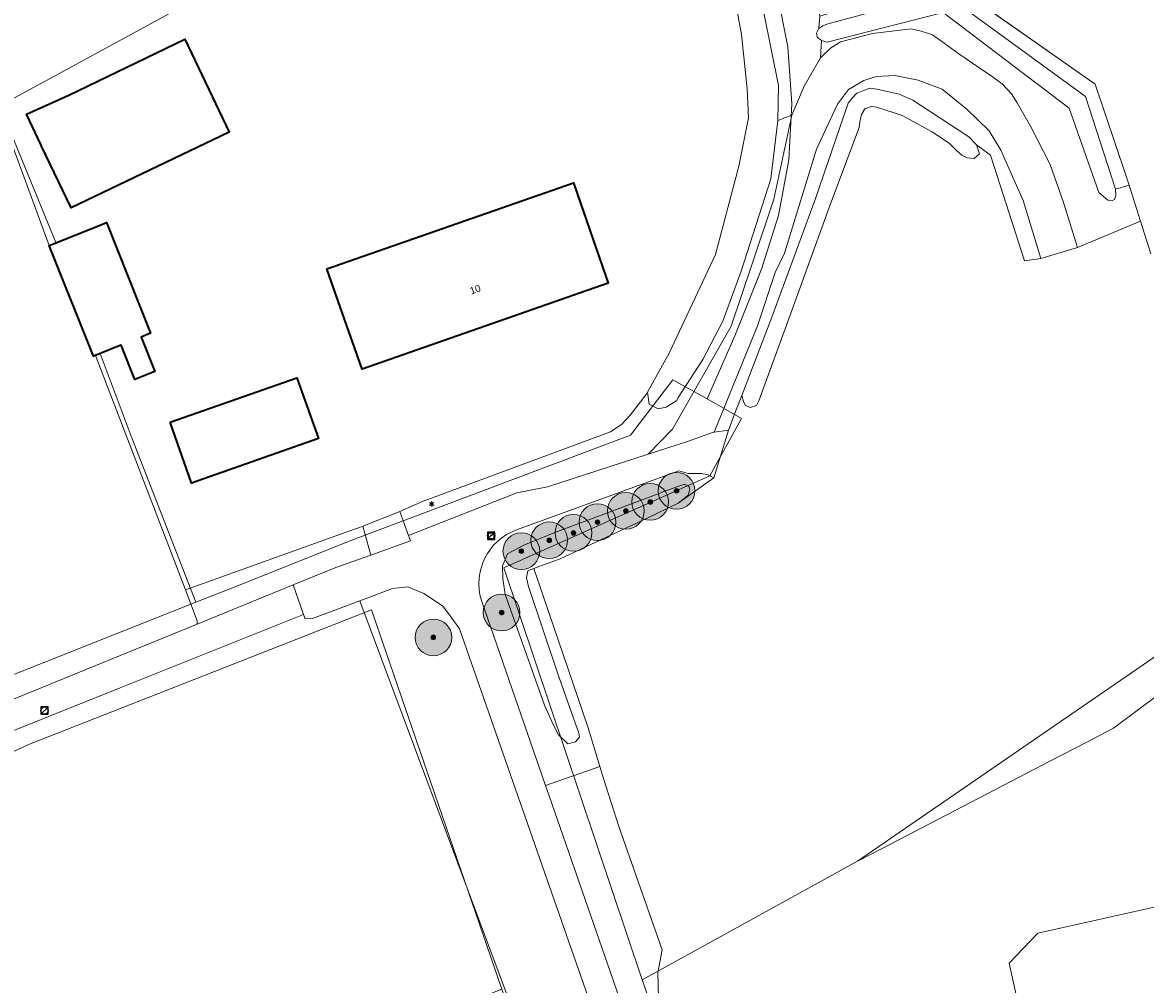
# Model space of a CAD drawing. Header units: metres. Extents: x 163543 to 168130, y 402678 to 405437.
# Tile 157 of 256: x 164977 to 165099, y 403458 to 403563. Entities that reach past the tile are written whole.
import ezdxf
from ezdxf.enums import TextEntityAlignment as Align

# ---------------------------------------------------------------- set-up
doc = ezdxf.new("R2010")
doc.units = ezdxf.units.M
doc.layers.get('0').update_dxf_attribs({"lineweight": 25})
for name, color, linetype, lineweight in [('X-CA190022.004-UO-BGT_Ondergrond$0$GE_203_VGOHaag_Lijn_GEM', 253, 'X-CA190022.004-UO-BGT_Ondergrond$0$Heg', 9), ('X-CA190022.004-UO-BGT_Ondergrond$0$GE_261_OSHHek_Lijn_GEM', 253, 'X-CA190022.004-UO-BGT_Ondergrond$0$Hekwerk', 9), ('X-CA190022.004-UO-BGT_Ondergrond$0$GE_314_WGDRijbaanLokaleweg_Vlak_GEM', 253, 'Continuous', 9), ('X-CA190022.004-UO-BGT_Ondergrond$0$GE_322_WGDInrit_Vlak_GEM', 253, 'Continuous', 9), ('X-CA190022.004-UO-BGT_Ondergrond$0$GE_367_OWGBerm_groenvoorziening_grasenk_GEM', 253, 'Continuous', 9), ('X-CA190022.004-UO-BGT_Ondergrond$0$GE_401_OTDErf_Vlak_GEM', 253, 'Continuous', 9), ('X-CA190022.004-UO-BGT_Ondergrond$0$GE_432_OTDOnverhard_zand_Vlak_GEM', 253, 'Continuous', 9), ('X-CA190022.004-UO-BGT_Ondergrond$0$GE_4502_GBKN_Huisnummer_Lijn_GEM', 7, 'Continuous', 9), ('X-CA190022.004-UO-BGT_Ondergrond$0$GE_471_BTDBouwland_Vlak_GEM', 253, 'Continuous', 9), ('X-CA190022.004-UO-BGT_Ondergrond$0$GE_476_BTDGraslandagrarisch_Vlak_GEM', 253, 'Continuous', 9), ('X-CA190022.004-UO-BGT_Ondergrond$0$GE_523_WTDGreppel_drogesloot_Vlak_GEM', 253, 'Continuous', 9), ('X-CA190022.004-UO-BGT_Ondergrond$0$GE_601_PNDgrondvlakpand_Vlak_MV_GEM', 34, 'Continuous', 35), ('X-CA190022.004-UO-BGT_Ondergrond$0$GE_861_PALLichtmast_Punt_GEM', 253, 'Continuous', 9), ('X-CA190022.004-UO-BGT_Ondergrond$0$GE_885_PutInspectieofRioolput_Punt_GEM', 253, 'Continuous', 9), ('X-CA190022.004-UO-BGT_Ondergrond$0$N-WE-RI-PUT_INSPECTIE-S', 253, 'Continuous', 9), ('X-CA190022.004-UO-DWM_Beplanting$0$B-WE-GR-BOOM-S AFKOMSTIG UIT BGT', 252, 'Continuous', 0), ('X-CA190022.004-UO-KAD_Percelen$0$B-WE-KG-GRENS_PERCEEL-GV', 150, 'Continuous', 9), ('X-CA190022.004-UO-WHM_Riolering gemeente_NLCS_v0.1$0$B-WE-RI-PUT-S', 214, 'Continuous', 15)]:
    doc.layers.add(name, color=color, linetype=linetype, lineweight=lineweight)
doc.layers.add('X-CA190022.004-UO-DWM_Beplanting$0$N-GV-GR-GRAS-A-200', color=7, linetype='Continuous')
doc.styles.add('X-CA190022.004-UO-BGT_Ondergrond$0$BGT_NAR', font='arial.ttf', dxfattribs={"height": 1})
doc.styles.add('X-CA190022.004-UO-BGT_Ondergrond$0$NLCS-ISO', font='NLCS-ISO.ttf')
doc.linetypes.add('X-CA190022.004-UO-BGT_Ondergrond$0$Heg', pattern='A,5,-1.5,[2,dgnlstyle-meierijstad.shx,S=0.007937,R=45,X=0,Y=0],-1.5', length=8)
doc.linetypes.add('X-CA190022.004-UO-BGT_Ondergrond$0$Hekwerk', pattern='A,5,-1.5,[2,dgnlstyle-Veghel.shx,S=0.007937,R=0,X=0,Y=0],-1.5', length=8)

# ---------------------------------------------------------------- blocks, each defined once
blk = doc.blocks.new('X-CA190022.004-UO-BGT_Ondergrond$0$SRI-PUT_INSPECTIEPUT_RIOOLPUT-SO')
at = {"color": 0, "linetype": 'ByBlock', "lineweight": 18}
blk.add_lwpolyline([(-1.12, -1.12), (1.12, -1.12), (1.12, 1.12), (-1.12, 1.12)], close=True, dxfattribs=at)
at = {"color": 0, "linetype": 'ByBlock', "lineweight": 18, "style": 'X-CA190022.004-UO-BGT_Ondergrond$0$NLCS-ISO'}
blk.add_text('r', height=1.5, dxfattribs=at).set_placement((0, 0.28), align=Align.MIDDLE_CENTER)
blk = doc.blocks.new('X-CA190022.004-UO-BGT_Ondergrond$0$IMGEOInspectierioolput')
at = {"layer": 'X-CA190022.004-UO-BGT_Ondergrond$0$N-WE-RI-PUT_INSPECTIE-S', "xscale": 10, "yscale": 10, "zscale": 10}
blk.add_blockref('X-CA190022.004-UO-BGT_Ondergrond$0$SRI-PUT_INSPECTIEPUT_RIOOLPUT-SO', (0, 0), dxfattribs=at)
blk = doc.blocks.new('X-CA190022.004-UO-BGT_Ondergrond$0$N-SIE-WEG_LICHTMAST-SO')
h = blk.add_hatch(color=256)
h.paths.add_polyline_path([(1.16, 0.5, 0.658505), (-1.16, 0.5)])
h.paths.add_polyline_path([(-1.16, -0.5, 0.658505), (1.16, -0.5)])
at = {"flags": 128}
for points in [[(-2.19, 1.27), (-1.1, 0.63)], [(-1.16, 0.5), (1.16, 0.5)], [(0, 1.27), (0, 2.53)], [(1.1, 0.63), (2.19, 1.27)], [(-2.19, -1.27), (-1.1, -0.63)], [(-1.16, -0.5), (1.16, -0.5)], [(0, -1.27), (0, -2.53)], [(2.19, -1.27), (1.1, -0.63)]]:
    blk.add_lwpolyline(points, dxfattribs=at)
at = {"ltscale": 0.5}
blk.add_circle((0, 0), 1.27, dxfattribs=at)
at = {"style": 'X-CA190022.004-UO-BGT_Ondergrond$0$NLCS-ISO'}
blk.add_attdef('TYPE', text='', height=1.8, dxfattribs=at).set_placement((0, 2.53), align=Align.BOTTOM_CENTER)
blk = doc.blocks.new('X-CA190022.004-UO-BGT_Ondergrond$0$IMGEOLichtmastpaal')
at = {"xscale": 5, "yscale": 5, "zscale": 5}
blk.add_blockref('X-CA190022.004-UO-BGT_Ondergrond$0$N-SIE-WEG_LICHTMAST-SO', (0, 6.4), dxfattribs=at)
blk = doc.blocks.new('X-CA190022.004-UO-WHM_Riolering gemeente_NLCS_v0.1$0$B-SRI-PUT_BETON-SO')
blk.add_line((-1.41, -1.41), (1.41, 1.41))
at = {"lineweight": -3, "flags": 128}
blk.add_lwpolyline([(2, -2), (2, 2), (-2, 2), (-2, -2)], close=True, dxfattribs=at)
at = {"lineweight": -3}
blk.add_circle((0, 0), 2, dxfattribs=at)
blk = doc.blocks.new('X-CA190022.004-UO-DWM_Beplanting$0$SGR-BOOM_01-SO')
at = {"linetype": 'ByBlock', "lineweight": 18}
h = blk.add_hatch(color=0, dxfattribs=at)
h.dxf.hatch_style = 1
edge = h.paths.add_edge_path()
edge.add_arc((0, 0), 0.25, 0, 360)
at = {"color": 0, "linetype": 'ByBlock', "lineweight": 18}
for radius in [2, 0.25]:
    blk.add_circle((0, 0), radius, dxfattribs=at)
blk = doc.blocks.new('X-CA190022.004-UO-DWM_Beplanting$0$IMGEOBoom')
at = {"transparency": 33554457}
h = blk.add_hatch(color=256, dxfattribs=at)
h.dxf.hatch_style = 1
edge = h.paths.add_edge_path()
edge.add_arc((0, 0), 100, 0, 360)
edge = h.paths.add_edge_path(flags=17)
edge.add_arc((0, 0), 12.5, 0, 360)
h = blk.add_hatch()
h.set_pattern_fill('ANGLE', color=256)
h.set_pattern_definition([(0, (0, 0), (0, 6.985), [5.08, -1.905]), (90, (0, 0), (-6.985, 4e-16), [5.08, -1.905])])
edge = h.paths.add_edge_path(flags=17)
edge.add_arc((0, 0), 12.5, 0, 360)
at = {"layer": 'X-CA190022.004-UO-DWM_Beplanting$0$N-GV-GR-GRAS-A-200'}
h = blk.add_hatch(color=256, dxfattribs=at)
h.dxf.hatch_style = 1
edge = h.paths.add_edge_path(flags=17)
edge.add_arc((0, 0), 12.5, 0, 360)
at = {"xscale": 50, "yscale": 50, "zscale": 50}
blk.add_blockref('X-CA190022.004-UO-DWM_Beplanting$0$SGR-BOOM_01-SO', (0, 0), dxfattribs=at)

msp = doc.modelspace()

# ---------------------------------------------------------------- linework, layer by layer
at = {"layer": 'X-CA190022.004-UO-BGT_Ondergrond$0$GE_203_VGOHaag_Lijn_GEM'}
for p, q in [((165081.938, 403548.439), (165085.642, 403536.956)), ((165044.487, 403522.391), (165042.754, 403520.15)), ((165044.633, 403522.655), (165044.487, 403522.391)), ((165042.754, 403520.15), (165041.841, 403519.189)), ((165040.608, 403518.326), (165020.318, 403510.841)), ((165041.841, 403519.189), (165040.608, 403518.326)), ((165047.966, 403510.586), (165051.835, 403513.335)), ((165020.204, 403510.799), (165017.677, 403509.656)), ((165020.318, 403510.841), (165020.204, 403510.799)), ((164994.34, 403501.148), (165012.758, 403507.735)), ((165012.758, 403507.735), (165013.269, 403507.918)), ((165038.168, 403486.114), (165032.266, 403503.473))]:
    msp.add_line(p, q, dxfattribs=at)
at = {"layer": 'X-CA190022.004-UO-BGT_Ondergrond$0$GE_261_OSHHek_Lijn_GEM'}
for p, q in [((165093.353, 403556.194), (165076.906, 403567.719)), ((165096.611, 403546.499), (165093.353, 403556.194)), ((165097.028, 403545.18), (165096.611, 403546.499)), ((165098.264, 403541.273), (165097.028, 403545.18)), ((165099.389, 403537.715), (165098.264, 403541.273)), ((165053.452, 403518.516), (165054.263, 403520.732))]:
    msp.add_line(p, q, dxfattribs=at)
at = {"layer": 'X-CA190022.004-UO-BGT_Ondergrond$0$GE_314_WGDRijbaanLokaleweg_Vlak_GEM', "flags": 128}
for points in [[(165056.601, 403529.871), (165051.865, 403518.312), (165051.804, 403518.304), (165048.965, 403517.286), (165044.687, 403515.898), (165047.332, 403518.639), (165053.741, 403529.84), (165055.981, 403536.52), (165058.36, 403543.653), (165060.327, 403552.801), (165061.69, 403555.963), (165063.468, 403559.039), (165064.553, 403560.108), (165065.644, 403560.786), (165069.099, 403561.677), (165073.329, 403562.199), (165074.394, 403561.964), (165075.638, 403561.532), (165076.522, 403560.946), (165078.502, 403559.468), (165082.285, 403556.891), (165083.214, 403556.221), (165084.255, 403555.135), (165084.858, 403554.147), (165086.313, 403551.623), (165088.446, 403547.428), (165089.884, 403543.286), (165091.416, 403538.41), (165087.418, 403537.224), (165085.512, 403543.535), (165083.091, 403549.015), (165081.811, 403551.105), (165079.409, 403553.431), (165076.7, 403555.621), (165074.09, 403556.626), (165071.561, 403557.125), (165069.552, 403557.023), (165068.16, 403556.564), (165066.515, 403555.613), (165065.311, 403553.996), (165063.009, 403549.122), (165059.525, 403537.776), (165058.521, 403535.7), (165056.601, 403529.871)], [(165075.721, 403349.35), (165024.156, 403496.91), (165022.964, 403498.591), (165022.314, 403499.419), (165020.291, 403500.759), (165018.555, 403501.471), (165016.879, 403501.285), (165013.332, 403499.956), (165008.172, 403498.022), (165007.367, 403497.99), (165007.2, 403498.468), (165006.079, 403501.684), (165010.701, 403503.57), (165014.501, 403504.932), (165018.833, 403506.485), (165018.622, 403507.064), (165030.398, 403511.714), (165033.743, 403512.349), (165044.687, 403515.898), (165048.965, 403517.286), (165051.804, 403518.304), (165051.865, 403518.312), (165053.452, 403518.516), (165051.835, 403513.335), (165051.221, 403513.674), (165050.463, 403513.824), (165049.067, 403513.811), (165048.042, 403514.085), (165030.378, 403507.679)], [(164987.254, 403490.483), (164936.523, 403470.173), (164931.67, 403468.23), (164930.468, 403469.305), (164929.218, 403470.324), (164934.918, 403472.65), (164986.179, 403493.565), (164995.617, 403497.416), (165006.079, 403501.684), (165007.2, 403498.468), (164987.254, 403490.483)], [(165026.549, 403499.999), (165033.529, 403479.85), (165033.918, 403478.728), (165040.874, 403458.658), (165041.31, 403457.398), (165046.647, 403441.999), (165049.65, 403433.334), (165064.147, 403391.507), (165067.319, 403382.355), (165071.877, 403369.206), (165073.306, 403365.083), (165076.091, 403357.048), (165078.381, 403350.44), (165079.539, 403346.899), (165083.489, 403334.827), (165086.54, 403325.504)]]:
    msp.add_lwpolyline(points, dxfattribs=at)
at = {"layer": 'X-CA190022.004-UO-BGT_Ondergrond$0$GE_314_WGDRijbaanLokaleweg_Vlak_GEM'}
msp.add_arc((165032.508, 403501.822), 6.232, 109.98845, 197.01282, dxfattribs=at)
at = {"layer": 'X-CA190022.004-UO-BGT_Ondergrond$0$GE_322_WGDInrit_Vlak_GEM', "flags": 128}
msp.add_lwpolyline([(165017.677, 403509.656), (165018.622, 403507.064), (165018.833, 403506.485), (165014.501, 403504.932), (165013.659, 403508.072), (165017.677, 403509.656)], dxfattribs=at)
at = {"layer": 'X-CA190022.004-UO-BGT_Ondergrond$0$GE_367_OWGBerm_groenvoorziening_grasenk_GEM', "flags": 128}
for points in [[(165093.353, 403556.194), (165096.611, 403546.499), (165097.028, 403545.18), (165095.557, 403544.747), (165092.295, 403554.825), (165076.787, 403566.172), (165064.148, 403562.707), (165063.717, 403562.532), (165063.265, 403562.232), (165063.397, 403563.592), (165076.906, 403567.719), (165093.353, 403556.194)], [(165063.558, 403560.925), (165064.179, 403560.745), (165076.798, 403563.972), (165090.516, 403553.569), (165093.726, 403544.396), (165094.739, 403543.565), (165095.137, 403543.475), (165095.463, 403543.617), (165095.599, 403544.053), (165095.557, 403544.747), (165097.028, 403545.18), (165098.264, 403541.273), (165091.416, 403538.41), (165089.884, 403543.286), (165088.446, 403547.428), (165086.313, 403551.623), (165084.858, 403554.147), (165084.255, 403555.135), (165083.214, 403556.221), (165082.285, 403556.891), (165078.502, 403559.468), (165076.522, 403560.946), (165075.638, 403561.532), (165074.394, 403561.964), (165073.329, 403562.199), (165069.099, 403561.677), (165065.644, 403560.786), (165064.553, 403560.108), (165063.468, 403559.039), (165063.558, 403560.925)], [(165058.168, 403530.822), (165054.904, 403522.291), (165054.263, 403520.732), (165053.452, 403518.516), (165051.865, 403518.312), (165056.601, 403529.871), (165058.521, 403535.7), (165059.525, 403537.776), (165063.009, 403549.122), (165065.311, 403553.996), (165066.515, 403555.613), (165068.16, 403556.564), (165069.552, 403557.023), (165071.561, 403557.125), (165074.09, 403556.626), (165076.7, 403555.621), (165079.409, 403553.431), (165081.811, 403551.105), (165083.091, 403549.015), (165085.512, 403543.535), (165087.418, 403537.224), (165085.642, 403536.956), (165081.938, 403548.439), (165080.426, 403549.575), (165079.581, 403550.466), (165073.496, 403554.421), (165072.027, 403555.077), (165069.571, 403555.643), (165068.877, 403555.741), (165068.116, 403555.501), (165067.408, 403555.218), (165066.854, 403554.629), (165066.447, 403554.126), (165062.858, 403543.616), (165058.168, 403530.822)], [(165044.687, 403515.898), (165033.743, 403512.349), (165030.398, 403511.714), (165018.622, 403507.064), (165017.677, 403509.656), (165020.204, 403510.799), (165020.318, 403510.841), (165040.608, 403518.326), (165041.841, 403519.189), (165042.754, 403520.15), (165044.487, 403522.391), (165044.633, 403522.655), (165044.799, 403521.362), (165045.782, 403520.846), (165046.652, 403521.018), (165047.817, 403521.772), (165047.979, 403522.078), (165050.66, 403526.214), (165052.827, 403530.386), (165054.828, 403535.83), (165058.032, 403545.861), (165058.812, 403552.228), (165060.327, 403552.801), (165058.36, 403543.653), (165055.981, 403536.52), (165053.741, 403529.84), (165047.332, 403518.639), (165044.687, 403515.898)], [(165030.378, 403507.679), (165048.042, 403514.085), (165049.067, 403513.811), (165050.463, 403513.824), (165051.221, 403513.674), (165051.835, 403513.335), (165047.966, 403510.586)], [(165047.966, 403510.586), (165049.043, 403511.442), (165049.229, 403512.094), (165049.128, 403512.418), (165048.663, 403512.646), (165046.284, 403511.832), (165045.774, 403511.591), (165034.554, 403507.373), (165031.173, 403506.003), (165029.396, 403505.064), (165028.852, 403503.748), (165028.89, 403502.38), (165029.128, 403500.623), (165033.434, 403488.602), (165034.355, 403486.488), (165034.924, 403485.366), (165035.974, 403484.397), (165036.808, 403484.603), (165037.24, 403485.098), (165037.153, 403485.563), (165034.921, 403491.913), (165031.689, 403501.513), (165031.45, 403502.462), (165031.609, 403503.205), (165032.266, 403503.473), (165038.168, 403486.114), (165039.457, 403481.909), (165033.529, 403479.85), (165026.549, 403499.999)], [(165010.701, 403503.57), (165006.079, 403501.684), (164995.617, 403497.416), (164995.635, 403497.774), (164994.34, 403501.148), (165012.758, 403507.735), (165013.269, 403507.918), (165013.659, 403508.072), (165014.501, 403504.932), (165010.701, 403503.57)], [(165024.156, 403496.91), (165075.721, 403349.35), (165077.597, 403343.454), (165076.871, 403341.781), (165076.21, 403340.917), (165057.953, 403392.466), (165046.566, 403424.296), (165036.468, 403452.338), (165036.917, 403452.686), (165037.104, 403453.337), (165036.859, 403454.365), (165036.203, 403454.708), (165033.548, 403453.819), (165030.959, 403452.747), (165013.332, 403499.956), (165016.879, 403501.285), (165018.555, 403501.471), (165020.291, 403500.759), (165022.314, 403499.419), (165022.964, 403498.591), (165024.156, 403496.91)]]:
    msp.add_lwpolyline(points, dxfattribs=at)
at = {"layer": 'X-CA190022.004-UO-BGT_Ondergrond$0$GE_367_OWGBerm_groenvoorziening_grasenk_GEM', "extrusion": (0, 0, -1)}
msp.add_arc((-165032.508, 403501.822), 6.232, 342.98718, 70.01155, dxfattribs=at)
at = {"layer": 'X-CA190022.004-UO-BGT_Ondergrond$0$GE_401_OTDErf_Vlak_GEM', "flags": 128}
for points in [[(165048.656, 403594.86), (165054.846, 403561.596), (165055.483, 403555.677), (165055.608, 403552.528), (165054.578, 403547.273), (165052.045, 403537.658), (165046.984, 403526.918), (165044.633, 403522.655), (165044.487, 403522.391), (165042.754, 403520.15), (165041.841, 403519.189), (165040.608, 403518.326), (165020.318, 403510.841), (165020.204, 403510.799), (165017.677, 403509.656), (165013.659, 403508.072), (165013.269, 403507.918), (165012.758, 403507.735), (164994.34, 403501.148), (164984.542, 403526.669), (164986.579, 403527.483), (164987.353, 403527.792), (164988.852, 403524.042), (164991.025, 403524.91), (164989.526, 403528.661), (164990.54, 403529.086), (164985.747, 403541.135), (164984.714, 403540.702), (164979.514, 403538.624), (164973.496, 403554.899)], [(164981.648, 403555), (164994.266, 403561.06), (164999.112, 403550.974), (164981.901, 403542.71), (164978.664, 403549.447), (164978.589, 403549.603), (164977.046, 403552.901), (164981.648, 403555)], [(165045.837, 403456.783), (165045.77, 403459.482), (165046.211, 403461.987), (165041.495, 403475.375), (165039.857, 403480.626), (165039.457, 403481.909), (165038.168, 403486.114), (165032.266, 403503.473), (165032.908, 403503.736), (165035.126, 403504.519), (165044.533, 403508.902), (165047.966, 403510.586), (165051.835, 403513.335), (165053.452, 403518.516), (165054.263, 403520.732), (165054.904, 403522.291), (165055.089, 403521.642), (165055.272, 403521.246), (165055.789, 403520.976), (165056.499, 403521.201), (165056.73, 403521.708), (165059.767, 403529.969), (165064.56, 403543.168), (165067.656, 403551.459), (165067.737, 403552.076), (165067.91, 403552.896), (165068.272, 403553.483), (165069.003, 403553.753), (165069.573, 403553.675), (165072.343, 403552.779), (165075.624, 403551.005), (165077.48, 403549.741), (165078.251, 403548.963), (165078.844, 403548.443), (165079.417, 403548.171), (165080.184, 403548.079), (165080.753, 403548.597), (165080.426, 403549.575), (165081.938, 403548.439), (165085.642, 403536.956), (165087.418, 403537.224), (165091.416, 403538.41), (165098.264, 403541.273), (165099.389, 403537.715)], [(165036.558, 403545.428), (165038.71, 403539.253), (165040.361, 403534.533), (165013.558, 403525.162), (165011.908, 403529.881), (165009.746, 403536.065), (165036.558, 403545.428)], [(164992.694, 403519.38), (165006.481, 403524.229), (165008.806, 403517.619), (164995.019, 403512.77), (164992.694, 403519.38)]]:
    msp.add_lwpolyline(points, dxfattribs=at)
at = {"layer": 'X-CA190022.004-UO-BGT_Ondergrond$0$GE_432_OTDOnverhard_zand_Vlak_GEM', "flags": 128}
msp.add_lwpolyline([(165055.742, 403598.373), (165063.397, 403563.592), (165063.265, 403562.232), (165063.009, 403561.736), (165063.085, 403561.307), (165063.558, 403560.925), (165063.468, 403559.039), (165061.69, 403555.963), (165060.327, 403552.801), (165058.812, 403552.228), (165058.877, 403556.041), (165055.654, 403572.079), (165050.604, 403594.07), (165050.161, 403595.81), (165055.742, 403598.373)], dxfattribs=at)
at = {"layer": 'X-CA190022.004-UO-BGT_Ondergrond$0$GE_471_BTDBouwland_Vlak_GEM', "flags": 128}
msp.add_lwpolyline([(165099.389, 403537.715), (165098.264, 403541.273), (165097.028, 403545.18), (165096.611, 403546.499), (165093.353, 403556.194), (165076.906, 403567.719), (165063.397, 403563.592), (165055.742, 403598.373), (165047.653, 403606.08), (165033.167, 403630.488), (165033.255, 403635.198), (165024.772, 403646.062), (164956.609, 403599.926)], dxfattribs=at)
at = {"layer": 'X-CA190022.004-UO-BGT_Ondergrond$0$GE_476_BTDGraslandagrarisch_Vlak_GEM', "flags": 128}
for points in [[(164973.496, 403554.899), (164979.514, 403538.624), (164984.326, 403526.583), (164984.542, 403526.669)], [(164984.542, 403526.669), (164994.34, 403501.148), (164995.635, 403497.774), (164995.617, 403497.416), (164986.179, 403493.565), (164934.918, 403472.65)], [(165013.332, 403499.956), (165030.959, 403452.747), (165023.079, 403449.483), (165008.747, 403442.968), (164979.896, 403430.855), (164977.861, 403430.461), (164969.732, 403438.585), (164937.813, 403467.612), (164936.523, 403470.173), (164987.254, 403490.483), (165007.2, 403498.468), (165007.367, 403497.99), (165008.172, 403498.022), (165013.332, 403499.956)]]:
    msp.add_lwpolyline(points, dxfattribs=at)
at = {"layer": 'X-CA190022.004-UO-BGT_Ondergrond$0$GE_523_WTDGreppel_drogesloot_Vlak_GEM', "flags": 128}
for points in [[(165055.654, 403572.079), (165058.877, 403556.041), (165058.812, 403552.228), (165058.032, 403545.861), (165054.828, 403535.83), (165052.827, 403530.386), (165050.66, 403526.214), (165047.979, 403522.078), (165047.817, 403521.772), (165046.652, 403521.018), (165045.782, 403520.846), (165044.799, 403521.362), (165044.633, 403522.655), (165046.984, 403526.918), (165052.045, 403537.658), (165054.578, 403547.273), (165055.608, 403552.528), (165055.483, 403555.677), (165054.846, 403561.596), (165048.656, 403594.86)], [(165076.798, 403563.972), (165064.179, 403560.745), (165063.558, 403560.925), (165063.085, 403561.307), (165063.009, 403561.736), (165063.265, 403562.232), (165063.717, 403562.532), (165064.148, 403562.707), (165076.787, 403566.172), (165092.295, 403554.825), (165095.557, 403544.747), (165095.599, 403544.053), (165095.463, 403543.617), (165095.137, 403543.475), (165094.739, 403543.565), (165093.726, 403544.396), (165090.516, 403553.569), (165076.798, 403563.972)], [(165059.767, 403529.969), (165056.73, 403521.708), (165056.499, 403521.201), (165055.789, 403520.976), (165055.272, 403521.246), (165055.089, 403521.642), (165054.904, 403522.291), (165058.168, 403530.822), (165062.858, 403543.616), (165066.447, 403554.126), (165066.854, 403554.629), (165067.408, 403555.218), (165068.116, 403555.501), (165068.877, 403555.741), (165069.571, 403555.643), (165072.027, 403555.077), (165073.496, 403554.421), (165079.581, 403550.466), (165080.426, 403549.575), (165080.753, 403548.597), (165080.184, 403548.079), (165079.417, 403548.171), (165078.844, 403548.443), (165078.251, 403548.963), (165077.48, 403549.741), (165075.624, 403551.005), (165072.343, 403552.779), (165069.573, 403553.675), (165069.003, 403553.753), (165068.272, 403553.483), (165067.91, 403552.896), (165067.737, 403552.076), (165067.656, 403551.459), (165064.56, 403543.168), (165059.767, 403529.969)], [(165047.966, 403510.586), (165044.533, 403508.902), (165035.126, 403504.519), (165032.908, 403503.736), (165032.266, 403503.473), (165031.609, 403503.205), (165031.45, 403502.462), (165031.689, 403501.513), (165034.921, 403491.913), (165037.153, 403485.563), (165037.24, 403485.098), (165036.808, 403484.603), (165035.974, 403484.397), (165034.924, 403485.366), (165034.355, 403486.488), (165033.434, 403488.602), (165029.128, 403500.623), (165028.89, 403502.38), (165028.852, 403503.748), (165029.396, 403505.064), (165031.173, 403506.003), (165034.554, 403507.373), (165045.774, 403511.591), (165046.284, 403511.832), (165048.663, 403512.646), (165049.128, 403512.418), (165049.229, 403512.094), (165049.043, 403511.442), (165047.966, 403510.586)]]:
    msp.add_lwpolyline(points, dxfattribs=at)
at = {"layer": 'X-CA190022.004-UO-BGT_Ondergrond$0$GE_601_PNDgrondvlakpand_Vlak_MV_GEM', "flags": 128}
for points in [[(164981.648, 403555), (164994.266, 403561.06), (164999.112, 403550.974), (164981.901, 403542.71), (164978.664, 403549.447), (164978.589, 403549.603), (164977.046, 403552.901), (164981.648, 403555)], [(165038.71, 403539.253), (165040.361, 403534.533), (165013.558, 403525.162), (165011.908, 403529.881), (165009.746, 403536.065), (165036.558, 403545.428), (165038.71, 403539.253)], [(164984.714, 403540.702), (164985.747, 403541.135), (164990.54, 403529.086), (164989.526, 403528.661), (164991.025, 403524.91), (164988.852, 403524.042), (164987.353, 403527.792), (164986.579, 403527.483), (164984.542, 403526.669), (164984.326, 403526.583), (164979.514, 403538.624), (164984.714, 403540.702)], [(164992.694, 403519.38), (165006.481, 403524.229), (165008.806, 403517.619), (164995.019, 403512.77), (164992.694, 403519.38)]]:
    msp.add_lwpolyline(points, dxfattribs=at)
at = {"layer": 'X-CA190022.004-UO-KAD_Percelen$0$B-WE-KG-GRENS_PERCEEL-GV', "flags": 128}
for points in [[(165143.28, 403674.542), (165051.478, 403636.914), (165052.972, 403608.453), (165050.481, 403607.781), (165051.565, 403602.305), (165052.693, 403596.606), (165059.89, 403560.255), (165060.329, 403554.045), (165059.993, 403547.946), (165058.895, 403541.89), (165057.018, 403536.055), (165054.133, 403528.782), (165051.122, 403521.924), (165054.844, 403519.809), (165051.413, 403513.543), (165028.975, 403503.557), (165044.048, 403458.692), (165067.477, 403471.609), (165101.369, 403494.896)], [(165121.99, 403273.121), (165099.815, 403300.682), (165097.31, 403307.04), (165086.74, 403333.883), (165076.26, 403365.624), (165072.084, 403378.272), (165070.247, 403383.838), (165068.164, 403389.796), (165064.617, 403399.945), (165044.048, 403458.692), (165028.975, 403503.557), (165051.413, 403513.543), (165054.844, 403519.809), (165051.122, 403521.924), (165047.391, 403524.019), (165042.78, 403517.978), (165012.464, 403506.542), (164999.089, 403501.233), (164995.489, 403499.804), (164929.892, 403473.773)]]:
    msp.add_lwpolyline(points, dxfattribs=at)
for points in [[(165052.693, 403596.606), (165051.565, 403602.305), (165050.481, 403607.781), (165047.973, 403607.105), (165042.922, 403613.242), (165029.575, 403636.338), (165024.268, 403644.292), (164983.837, 403618.158), (164956.674, 403597.762), (164971.563, 403560.24), (164974.103, 403553.839)], [(164980.253, 403538.935), (164974.103, 403553.839), (164971.563, 403560.24), (164956.674, 403597.762), (164926.596, 403575.181), (164930.713, 403568.012), (164902.78, 403561.659), (164913.679, 403519.457), (164929.892, 403473.773), (164995.489, 403499.804), (164988.445, 403517.858), (164985.048, 403526.866), (164984.835, 403526.786), (164984.326, 403526.583), (164979.514, 403538.624), (164980.053, 403538.839)], [(164980.053, 403538.839), (164979.514, 403538.624), (164984.326, 403526.583), (164984.835, 403526.786), (164985.048, 403526.866), (164988.445, 403517.858), (164995.489, 403499.804), (164999.089, 403501.233), (165012.464, 403506.542), (165042.78, 403517.978), (165047.391, 403524.019), (165051.122, 403521.924), (165054.133, 403528.782), (165057.018, 403536.055), (165058.895, 403541.89), (165059.993, 403547.946), (165060.329, 403554.045), (165059.89, 403560.255), (165052.693, 403596.606), (164974.103, 403553.839), (164980.253, 403538.935)], [(165120.261, 403507.713), (165108.35, 403495.823), (165102.769, 403491.646), (165095.344, 403486.09), (165092.368, 403484.543), (165088.494, 403482.531), (165070.158, 403473.003), (165067.477, 403471.609), (165044.048, 403458.692), (165064.617, 403399.945), (165068.164, 403389.796), (165105.192, 403427.765), (165103.041, 403437.672), (165102.954, 403438.076), (165094.652, 403443.812), (165086.772, 403447.918), (165084.299, 403459.045), (165083.974, 403460.509), (165087.113, 403463.797), (165101.402, 403466.994), (165105.398, 403485.54), (165105.864, 403487.7), (165167.352, 403530.164), (165161.677, 403535.81)], [(165070.247, 403383.838), (165105.055, 403418.761), (165113.745, 403427.48), (165175.919, 403489.861), (165165.792, 403500.533), (165177.151, 403520.417), (165167.352, 403530.164), (165105.864, 403487.7), (165105.398, 403485.54), (165101.402, 403466.994), (165087.113, 403463.797), (165083.974, 403460.509), (165084.299, 403459.045), (165086.772, 403447.918), (165094.652, 403443.812), (165102.954, 403438.076), (165103.041, 403437.672), (165105.192, 403427.765), (165068.164, 403389.796)], [(165067.477, 403471.609), (165070.158, 403473.003), (165088.494, 403482.531), (165092.368, 403484.543), (165095.344, 403486.09), (165102.769, 403491.646), (165108.35, 403495.823), (165120.261, 403507.713), (165101.369, 403494.896)], [(164973.363, 403435.752), (164938.909, 403466.637), (164977.357, 403484.345), (165014.574, 403498.968), (165028.772, 403457.695), (165031.011, 403450.909), (165035.797, 403452.89), (165076.688, 403336.028), (164980.053, 403429.822)], [(165028.772, 403457.695), (165014.574, 403498.968), (164977.357, 403484.345), (164938.909, 403466.637), (164973.363, 403435.752)]]:
    msp.add_lwpolyline(points, close=True, dxfattribs=at)

# ---------------------------------------------------------------- block references
at = {"layer": 'X-CA190022.004-UO-BGT_Ondergrond$0$GE_861_PALLichtmast_Punt_GEM', "xscale": 0.025, "yscale": 0.025, "zscale": 0.025}
msp.add_blockref('X-CA190022.004-UO-BGT_Ondergrond$0$IMGEOLichtmastpaal', (165021.142, 403510.328), dxfattribs=at)
at = {"layer": 'X-CA190022.004-UO-BGT_Ondergrond$0$GE_885_PutInspectieofRioolput_Punt_GEM', "xscale": 0.025, "yscale": 0.025, "zscale": 0.025}
msp.add_blockref('X-CA190022.004-UO-BGT_Ondergrond$0$IMGEOInspectierioolput', (165027.62, 403507.029), dxfattribs=at)
at = {"layer": 'X-CA190022.004-UO-DWM_Beplanting$0$B-WE-GR-BOOM-S AFKOMSTIG UIT BGT', "xscale": 0.02, "yscale": 0.02, "zscale": 0.02}
for p in [(165047.792, 403511.921), (165044.925, 403510.716), (165042.268, 403509.736), (165039.181, 403508.515), (165033.937, 403506.543), (165036.569, 403507.346), (165030.899, 403505.36), (165028.75, 403498.68), (165021.328, 403495.973)]:
    msp.add_blockref('X-CA190022.004-UO-DWM_Beplanting$0$IMGEOBoom', p, dxfattribs=at)
at = {"layer": 'X-CA190022.004-UO-WHM_Riolering gemeente_NLCS_v0.1$0$B-WE-RI-PUT-S', "xscale": 0.2, "yscale": 0.2, "zscale": 0.2}
for p in [(165027.616, 403507.04), (164979.008, 403488)]:
    msp.add_blockref('X-CA190022.004-UO-WHM_Riolering gemeente_NLCS_v0.1$0$B-SRI-PUT_BETON-SO', p, dxfattribs=at)

# ---------------------------------------------------------------- texts
at = {"layer": 'X-CA190022.004-UO-BGT_Ondergrond$0$GE_4502_GBKN_Huisnummer_Lijn_GEM', "style": 'X-CA190022.004-UO-BGT_Ondergrond$0$BGT_NAR'}
msp.add_text('10', height=0.75, rotation=19.3, dxfattribs=at).set_placement((165025.879, 403533.839), align=Align.MIDDLE_CENTER)

doc.saveas('drawing.dxf')
